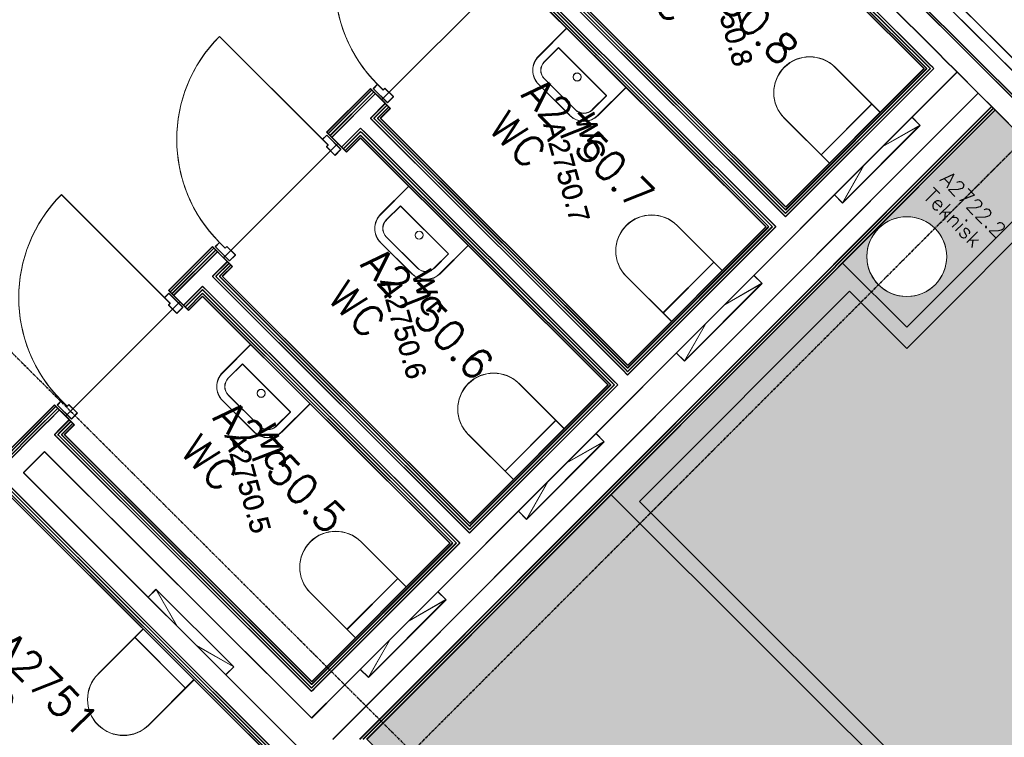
# Model space of a CAD drawing. Header units: millimetres. Extents: x 1589461 to 1701858, y 2333614 to 2610588.
# Tile 45 of 50: x 1669382 to 1674313, y 2589984 to 2593580. Entities that reach past the tile are written whole.
import ezdxf
from ezdxf.enums import TextEntityAlignment as Align

# ---------------------------------------------------------------- set-up
doc = ezdxf.new("R2010")
doc.units = ezdxf.units.MM
doc.linetypes.add('zv001-h02-a-200-1-0001$0$Grid Line', pattern=[22.225, 12.7, -3.175, 3.175, -3.175])
for name, color, linetype in [('_grå hatch fotavtrykk', 7, 'Continuous'), ('isy-zv001-h02$0$A861 soner eks', 255, 'Continuous'), ('isy-zv001-h02$0$A862-B-T', 255, 'Continuous'), ('isy-zv001-h02$0$A862-N-RLin', 255, 'Continuous'), ('isy-zv001-h02$0$A862-N-T', 255, 'Continuous'), ('isy-zv001-h02$0$A862-NA', 255, 'Continuous'), ('isy-zv001-h02$0$A862-NR', 255, 'Continuous')]:
    doc.layers.add(name, color=color, linetype=linetype)
doc.layers.add('A200-14_Kiosk', color=7, linetype='Continuous', lineweight=5, true_color=0xc7d6ef)
for name, color, linetype, lineweight in [('A852-TYNN', 7, 'Continuous', 5), ('zv001-h02-a-200-1-0001$0$222_Søyler', 7, 'Continuous', 0), ('zv001-h02-a-200-1-0001$0$23_Yttervegg', 7, 'Continuous', 0), ('zv001-h02-a-200-1-0001$0$24_Dør', 7, 'Continuous', 0), ('zv001-h02-a-200-1-0001$0$24_Innervegg', 7, 'Continuous', 0), ('zv001-h02-a-200-1-0001$0$271_Fast inventar', 7, 'Continuous', 0), ('zv001-h02-a-200-1-0001$0$822_Akselinjer', 7, 'Continuous', 0), ('zv001-h02-a-200-1-0001$0$83_Tekst', 7, 'Continuous', 0)]:
    doc.layers.add(name, color=color, linetype=linetype, lineweight=lineweight)
doc.styles.add('isy-zv001-h02$0$ROMANS', font='romans.shx')
doc.styles.add('isy-zv001-h02$0$Standard', font='txt')
doc.styles.add('zv001-h02-a-200-1-0001$0$Arial_9', font='arial.ttf', dxfattribs={"height": 150})

# ---------------------------------------------------------------- blocks, each defined once
blk = doc.blocks.new('isy-zv001-h02$0$Arkiv_0.975_234', base_point=(302896.2, 40813.4))
at = {"linetype": 'Continuous', "style": 'isy-zv001-h02$0$Standard', "flags": 1}
for tag in ['floor_f', 'ROOM_WALLS_SURF', 'ROOM_DOORS_SURF', 'ROOM_WINDS_SURF', 'ROOM_BASELEV', 'ROOM_HEIGHT', 'ROOM_NET_AREA', 'ROOM_REDUCED_AREA', 'ROOM_CALC_AREA', 'ROOM_VOLUME']:
    blk.add_attdef(tag, text='', height=2000, dxfattribs=at).set_placement((302896.2, 39780.3), align=Align.BOTTOM_LEFT)
at = {"layer": 'isy-zv001-h02$0$A862-B-T', "linetype": 'Continuous', "style": 'isy-zv001-h02$0$Standard'}
blk.add_attdef('Bruttoareal', text='', height=2000, dxfattribs=at).set_placement((302896.2, 39780.3), align=Align.BOTTOM_LEFT)
at = {"layer": 'isy-zv001-h02$0$A862-N-T', "color": 2, "style": 'isy-zv001-h02$0$Standard'}
blk.add_attdef('Nettoareal', text='', height=125, dxfattribs=at).set_placement((302614.3, 40514.5), align=Align.BOTTOM_LEFT)
at = {"layer": 'isy-zv001-h02$0$A862-NA', "color": 1, "style": 'isy-zv001-h02$0$Standard'}
blk.add_attdef('ROOM_NAME', text='', height=125, dxfattribs=at).set_placement((302614.3, 40702), align=Align.BOTTOM_LEFT)
at = {"layer": 'isy-zv001-h02$0$A862-NR', "style": 'isy-zv001-h02$0$Standard'}
blk.add_attdef('ROOM_NUMBER', text='', height=125, dxfattribs=at).set_placement((302614.3, 40889.5), align=Align.BOTTOM_LEFT)

msp = doc.modelspace()

# ---------------------------------------------------------------- hatches: boundary and pattern name
at = {"layer": 'A200-14_Kiosk', "transparency": 33554687}
h = msp.add_hatch(color=256, dxfattribs=at)
h.dxf.hatch_style = 1
edge = h.paths.add_edge_path()
edge.add_line((1685171.4, 2582069.4), (1684595.3, 2581910.3))
edge.add_arc((1684434.8, 2581787.4), 202.2, 37.4498, 173.4132)
edge.add_line((1684234, 2581810.6), (1679535.3, 2580502.3))
edge.add_line((1679535.3, 2580502.3), (1678286.1, 2581748.7))
edge.add_line((1678286.1, 2581748.7), (1680678.9, 2584146.8))
edge.add_line((1680678.9, 2584146.8), (1680584.8, 2584240.8))
edge.add_line((1680584.8, 2584240.8), (1678097.1, 2581749.4))
edge.add_line((1678097.1, 2581749.4), (1679413.9, 2580434.6))
edge.add_line((1679413.9, 2580434.6), (1676484, 2579630))
edge.add_line((1676484, 2579630), (1676325.4, 2580193.4))
edge.add_line((1676325.4, 2580193.4), (1676265.3, 2580292.5))
edge.add_line((1676265.3, 2580292.5), (1669044.1, 2587503.7))
edge.add_line((1669044.1, 2587503.7), (1671315.2, 2589780))
edge.add_line((1671315.2, 2589780), (1671123, 2589971.9))
edge.add_line((1671123, 2589971.9), (1674270, 2593123.6))
edge.add_line((1674270, 2593123.6), (1685171.4, 2582069.4))
edge = h.paths.add_edge_path(flags=16)
edge.add_arc((1679128.5, 2587089.2), 200, 0, 360)
edge = h.paths.add_edge_path(flags=16)
edge.add_arc((1673825, 2592392.6), 200, 0, 360)

# ---------------------------------------------------------------- linework, layer by layer
at = {"layer": '_grå hatch fotavtrykk'}
msp.add_lwpolyline([(1691296.4, 2590297.9), (1665082.3, 2601712.9), (1663038.2, 2599665.6), (1664646, 2598058.4), (1666413.6, 2596293.5), (1668924.8, 2598808.4), (1669012.7, 2598720.6), (1685599.5, 2582158.8), (1686903.1, 2577436.5), (1687443.6, 2575478.6)], dxfattribs=at)
at = {"layer": 'A852-TYNN'}
msp.add_circle((1673825, 2592392.6), 200, dxfattribs=at)
at = {"layer": 'isy-zv001-h02$0$A862-N-RLin'}
for points in [[(1673910.8, 2593334.6), (1672672.4, 2594571.2), (1672601.7, 2594500.4), (1672594.6, 2594507.5), (1672594.6, 2594507.5), (1672557.9, 2594544.1), (1671986.1, 2593971.4), (1672021.9, 2593935.6), (1672021.9, 2593935.6), (1672029.9, 2593927.7), (1671980.4, 2593878.2), (1673218.8, 2592641.6)], [(1673119.4, 2592542), (1671881, 2593778.6), (1671810.6, 2593708.2), (1671803.6, 2593715.2), (1671803.6, 2593715.2), (1671766.8, 2593751.9), (1671195, 2593179.2), (1671230.9, 2593143.4), (1671230.9, 2593143.4), (1671238.8, 2593135.5), (1671189, 2593085.6), (1672427.5, 2591849)], [(1673503.4, 2592360.6), (1674267.6, 2593125.9), (1674589.7, 2592804.4), (1673825.5, 2592039.1)], [(1671636.1, 2591056.4), (1672328.1, 2591749.4), (1671089.6, 2592986.1), (1671019.3, 2592915.6), (1671012.2, 2592922.7), (1671012.2, 2592922.7), (1670975.5, 2592959.3), (1670403.6, 2592386.6), (1670439.5, 2592350.8), (1670439.5, 2592350.8), (1670447.4, 2592342.9), (1670397.7, 2592293.1)], [(1674040.1, 2589612.8), (1673654.5, 2589226.6), (1675542.8, 2587341.2), (1676430.9, 2588230.6), (1677145.2, 2588944.6), (1677144.5, 2588945.3), (1677711.5, 2589513.1), (1674555.6, 2592664.2), (1673878, 2591985.6), (1673825.1, 2591932.5), (1673538.3, 2592218.8), (1672485.8, 2591164.8)], [(1671536.7, 2590956.9), (1670298.2, 2592193.5), (1670227.9, 2592123.1), (1670220.8, 2592130.1), (1670220.8, 2592130.1), (1670184.1, 2592166.8), (1669612.3, 2591594.1), (1669648.1, 2591558.3), (1669648.1, 2591558.3), (1669656.1, 2591550.4), (1669606.3, 2591500.5), (1670844.8, 2590263.9)], [(1669044.1, 2587503.7), (1671318.3, 2589776), (1671120.6, 2589974.3), (1672343.5, 2591200.7), (1673933.5, 2589612.2), (1673548, 2589226.1), (1675543.2, 2587233.8), (1676484.3, 2588176.3), (1677197.6, 2588892.3), (1677817.6, 2589513.2), (1677775.8, 2589455.1), (1685171.4, 2582069.4), (1679526.5, 2580511.1), (1679133.1, 2580902.9), (1679039.1, 2580808.8), (1679424.9, 2580423.6), (1676487.4, 2579617.9), (1676325.4, 2580193.4), (1676276.2, 2580279.9)], [(1668471.8, 2590328.9), (1668464.7, 2590336), (1668464.7, 2590336), (1668418.5, 2590382), (1667703.2, 2589670), (1667750.7, 2589622.6), (1667750.7, 2589622.6), (1667758.6, 2589614.7), (1667546.6, 2589402.4), (1669136.1, 2587815.3), (1670923.3, 2589605.2), (1669333.8, 2591192.2)]]:
    msp.add_lwpolyline(points, close=True, dxfattribs=at)
msp.add_lwpolyline([(1668559.3, 2590651.8), (1669556.1, 2591650.1), (1669564.1, 2591642.2), (1669564.1, 2591642.2), (1669612.3, 2591594.1), (1670184.1, 2592166.8), (1670135.1, 2592215.8), (1670135.1, 2592215.8), (1670128, 2592222.8), (1670347.5, 2592442.7), (1670355.4, 2592434.8), (1670355.4, 2592434.8), (1670403.6, 2592386.6), (1670975.5, 2592959.3), (1670926.4, 2593008.3), (1670926.4, 2593008.3), (1670919.4, 2593015.4), (1671138.9, 2593235.2), (1671146.8, 2593227.3), (1671146.8, 2593227.3), (1671195, 2593179.2), (1671766.8, 2593751.9)], dxfattribs=at)
at = {"layer": 'zv001-h02-a-200-1-0001$0$222_Søyler'}
for start, end in [(315.0423, 135.0423), (135.0423, 315.0423)]:
    msp.add_arc((1673825, 2592392.6), 200, start, end, dxfattribs=at)
at = {"layer": 'zv001-h02-a-200-1-0001$0$23_Yttervegg'}
for p, q in [((1669101.9, 2598633.4), (1685570, 2582189.5)), ((1669102.2, 2598632.1), (1685569.6, 2582189.1)), ((1672782.3, 2594893.4), (1674475.6, 2593202.5)), ((1672782.6, 2594892.1), (1674475.2, 2593202)), ((1672715.2, 2594826.2), (1674408.5, 2593135.3)), ((1672715.5, 2594824.8), (1674408.9, 2593134)), ((1674415.6, 2593142.4), (1672722.2, 2594833.2)), ((1674415.9, 2593141.1), (1672722.6, 2594831.9)), ((1674267.6, 2593127.6), (1674334.3, 2593061)), ((1674268, 2593126.3), (1674334.7, 2593059.7))]:
    msp.add_line(p, q, dxfattribs=at)
at = {"layer": 'zv001-h02-a-200-1-0001$0$24_Dør'}
for p, q in [((1670898.7, 2592980.5), (1670382.1, 2593496.3)), ((1670899, 2592979.2), (1670382.4, 2593495)), ((1671174.2, 2593256.5), (1671153, 2593235.2)), ((1671153, 2593235.2), (1671223.8, 2593164.6)), ((1671174.6, 2593255.1), (1671153.4, 2593233.9)), ((1671153.4, 2593233.9), (1671224.2, 2593163.2)), ((1671174.2, 2593256.5), (1671202.5, 2593228.2)), ((1671174.6, 2593255.1), (1671202.9, 2593226.9)), ((1671211, 2593236.7), (1671202.5, 2593228.2)), ((1671211.4, 2593235.4), (1671202.9, 2593226.9)), ((1671211, 2593236.7), (1671253.5, 2593194.3)), ((1671211.4, 2593235.4), (1671253.8, 2593193)), ((1671223.8, 2593164.6), (1671253.5, 2593194.3)), ((1671224.2, 2593163.2), (1671253.8, 2593193)), ((1670898.7, 2592980.5), (1670919.9, 2593001.7)), ((1670898.7, 2592980.5), (1670927, 2592952.2)), ((1670899, 2592979.2), (1670920.2, 2593000.4)), ((1670899, 2592979.2), (1670927.3, 2592950.9)), ((1670919.9, 2593001.7), (1670990.6, 2592931.1)), ((1670920.2, 2593000.4), (1670991, 2592929.7)), ((1670918.5, 2592943.7), (1670927, 2592952.2)), ((1670918.5, 2592943.7), (1670960.9, 2592901.3)), ((1670918.8, 2592942.4), (1670927.3, 2592950.9)), ((1670918.8, 2592942.4), (1670961.3, 2592900)), ((1670990.6, 2592931.1), (1670960.9, 2592901.3)), ((1670991, 2592929.7), (1670961.3, 2592900)), ((1670107.3, 2592187.9), (1669590.7, 2592703.7)), ((1670107.6, 2592186.6), (1669591.1, 2592702.4)), ((1670382.9, 2592463.9), (1670361.7, 2592442.7)), ((1670361.7, 2592442.7), (1670432.4, 2592372)), ((1670383.2, 2592462.6), (1670362, 2592441.4)), ((1670362, 2592441.4), (1670432.8, 2592370.7)), ((1670382.9, 2592463.9), (1670411.2, 2592435.7)), ((1670383.2, 2592462.6), (1670411.5, 2592434.3)), ((1670419.6, 2592444.1), (1670411.2, 2592435.7)), ((1670420, 2592442.8), (1670411.5, 2592434.3)), ((1670419.6, 2592444.1), (1670462.1, 2592401.7)), ((1670420, 2592442.8), (1670462.5, 2592400.4)), ((1670432.4, 2592372), (1670462.1, 2592401.7)), ((1670432.8, 2592370.7), (1670462.5, 2592400.4)), ((1670107.3, 2592187.9), (1670128.5, 2592209.2)), ((1670107.3, 2592187.9), (1670135.6, 2592159.7)), ((1670107.6, 2592186.6), (1670128.8, 2592207.8)), ((1670107.6, 2592186.6), (1670135.9, 2592158.3)), ((1670128.5, 2592209.2), (1670199.2, 2592138.5)), ((1670128.8, 2592207.8), (1670199.6, 2592137.2)), ((1670127.1, 2592151.2), (1670135.6, 2592159.7)), ((1670127.1, 2592151.2), (1670169.6, 2592108.8)), ((1670127.5, 2592149.9), (1670135.9, 2592158.3)), ((1670127.5, 2592149.9), (1670169.9, 2592107.5)), ((1670199.2, 2592138.5), (1670169.6, 2592108.8)), ((1670199.6, 2592137.2), (1670169.9, 2592107.5)), ((1669591.5, 2591671.4), (1669570.3, 2591650.1)), ((1669570.3, 2591650.1), (1669641, 2591579.5)), ((1669591.8, 2591670), (1669570.6, 2591648.8)), ((1669570.6, 2591648.8), (1669641.4, 2591578.2)), ((1669591.5, 2591671.4), (1669619.8, 2591643.1)), ((1669591.8, 2591670), (1669620.1, 2591641.8)), ((1669628.3, 2591651.6), (1669619.8, 2591643.1)), ((1669628.6, 2591650.3), (1669620.1, 2591641.8)), ((1669628.3, 2591651.6), (1669670.7, 2591609.2)), ((1669628.6, 2591650.3), (1669671.1, 2591607.9)), ((1669641, 2591579.5), (1669670.7, 2591609.2)), ((1669641.4, 2591578.2), (1669671.1, 2591607.9))]:
    msp.add_line(p, q, dxfattribs=at)
for centre in [(1671690, 2593773), (1671690.4, 2593771.7), (1670898.7, 2592980.5), (1670899, 2592979.2), (1670107.3, 2592187.9), (1670107.6, 2592186.6)]:
    msp.add_arc(centre, 730, 135.0424, 225.0424, dxfattribs=at)
at = {"layer": 'zv001-h02-a-200-1-0001$0$24_Innervegg'}
for p, q in [((1673991.6, 2593403.2), (1672739.1, 2594653.8)), ((1673992, 2593401.9), (1672739.5, 2594652.5)), ((1673942.2, 2593353.7), (1672689.7, 2594604.3)), ((1673942.5, 2593352.3), (1672690, 2594603)), ((1673925.4, 2593335.1), (1672672, 2594586.6)), ((1672672, 2594586.6), (1673924.5, 2593336)), ((1672672, 2594572.5), (1673911.3, 2593335.1)), ((1673925.8, 2593333.8), (1672672.4, 2594585.3)), ((1672672.4, 2594585.3), (1673924.9, 2593334.6)), ((1672672.4, 2594571.2), (1673911.6, 2593333.7)), ((1673933.7, 2593345.2), (1672681.2, 2594595.8)), ((1673934.1, 2593343.8), (1672681.5, 2594594.5)), ((1671947.7, 2593861.3), (1673200.3, 2592610.6)), ((1671956.2, 2593869.8), (1673208.7, 2592619.1)), ((1671956.6, 2593868.5), (1673209.1, 2592617.8)), ((1673217.9, 2592628.3), (1671965.4, 2593879)), ((1671965.4, 2593879), (1673211.7, 2592634.5)), ((1673218.3, 2592627), (1671965.8, 2593877.7)), ((1671965.8, 2593877.7), (1673212.1, 2592633.2)), ((1673218.8, 2592641.6), (1671979.6, 2593879)), ((1673219.2, 2592640.2), (1671979.9, 2593877.7)), ((1671898.3, 2593811.8), (1673150.8, 2592561.1)), ((1671948.1, 2593860), (1673200.6, 2592609.3)), ((1671880.6, 2593794.1), (1673133.1, 2592543.4)), ((1673134, 2592542.5), (1671880.6, 2593794.1)), ((1671880.6, 2593779.9), (1673119.9, 2592542.5)), ((1671881, 2593792.7), (1673133.5, 2592542.1)), ((1673134.4, 2592541.2), (1671881, 2593792.7)), ((1671881, 2593778.6), (1673120.3, 2592541.2)), ((1671889.8, 2593803.3), (1673142.3, 2592552.6)), ((1671890.2, 2593801.9), (1673142.7, 2592551.3)), ((1671898.6, 2593810.4), (1673151.2, 2592559.8)), ((1674009.3, 2593385.5), (1673991.6, 2593403.2)), ((1674009.7, 2593384.2), (1673992, 2593401.9)), ((1674076.5, 2593318.4), (1674009.3, 2593385.5)), ((1674076.9, 2593317.1), (1674009.7, 2593384.2)), ((1670928.8, 2590165.8), (1674076.5, 2593318.4)), ((1673924.5, 2593336), (1673217.9, 2592628.3)), ((1673942.9, 2593336), (1673217.9, 2592609.9)), ((1673959.9, 2593336), (1673218, 2592593)), ((1673960.2, 2593334.7), (1673218.3, 2592591.6)), ((1673943.3, 2593334.7), (1673218.3, 2592608.6)), ((1673924.9, 2593334.6), (1673218.3, 2592627)), ((1673911.3, 2593335.1), (1673218.8, 2592641.6)), ((1673218.8, 2592627.4), (1673918.3, 2593328)), ((1673911.6, 2593333.7), (1673219.2, 2592640.2)), ((1673219.2, 2592626.1), (1673918.7, 2593326.7)), ((1673918.3, 2593328), (1673925.4, 2593335.1)), ((1673918.7, 2593326.7), (1673925.8, 2593333.8)), ((1673933.7, 2593345.2), (1673942.9, 2593336)), ((1673934.1, 2593343.8), (1673943.3, 2593334.7)), ((1673942.2, 2593353.7), (1673951.4, 2593344.5)), ((1673942.5, 2593352.3), (1673951.7, 2593343.1)), ((1673951.4, 2593344.5), (1673959.9, 2593336)), ((1673951.7, 2593343.1), (1673960.2, 2593334.7)), ((1674076.5, 2593318.4), (1674182.7, 2593212.4)), ((1670929.2, 2590164.5), (1674076.9, 2593317.1)), ((1674076.9, 2593317.1), (1674182.2, 2593211.9)), ((1671138.9, 2593235.2), (1670919.8, 2593015.9)), ((1671139.2, 2593233.9), (1670920.2, 2593014.5)), ((1671146, 2593228.2), (1670926.9, 2593008.8)), ((1670926.9, 2593008.8), (1671146, 2593228.2)), ((1671146.3, 2593226.8), (1670927.3, 2593007.5)), ((1670927.3, 2593007.5), (1671146.3, 2593226.8)), ((1671146, 2593228.2), (1671138.9, 2593235.2)), ((1671146.3, 2593226.8), (1671139.2, 2593233.9)), ((1671230.9, 2593143.4), (1671146, 2593228.2)), ((1671231.2, 2593142), (1671146.3, 2593226.8)), ((1671155.2, 2593219), (1670936.1, 2592999.6)), ((1671155.5, 2593217.6), (1670936.5, 2592998.3)), ((1671163.7, 2593210.5), (1670944.6, 2592991.1)), ((1671164, 2593209.2), (1670945, 2592989.8)), ((1674182.7, 2593212.4), (1670950.1, 2589975)), ((1674183, 2593211.1), (1670950.4, 2589973.7)), ((1674267.6, 2593127.6), (1674182.7, 2593212.4)), ((1674268, 2593126.3), (1674183, 2593211.1)), ((1674249.9, 2593145.3), (1671084.4, 2589975.1)), ((1674250.3, 2593144), (1671084.8, 2589973.8)), ((1674258.4, 2593136.8), (1671101.4, 2589975.1)), ((1674258.8, 2593135.5), (1671101.7, 2589973.8)), ((1671119.8, 2589975.1), (1674267.6, 2593127.6)), ((1671120.1, 2589973.8), (1674268, 2593126.3)), ((1671213.2, 2593161), (1671138.7, 2593086.4)), ((1671213.5, 2593159.7), (1671139, 2593085.1)), ((1671221.7, 2593152.5), (1671155.7, 2593086.4)), ((1671222, 2593151.2), (1671156, 2593085.1)), ((1671174, 2593086.4), (1671230.9, 2593143.4)), ((1671174.4, 2593085.1), (1671231.2, 2593142)), ((1671230.9, 2593143.4), (1671181.1, 2593093.5)), ((1671231.2, 2593142), (1671181.5, 2593092.2)), ((1671188.2, 2593086.5), (1671238, 2593136.3)), ((1671188.5, 2593085.1), (1671238.3, 2593135)), ((1671238, 2593136.3), (1671230.9, 2593143.4)), ((1671238.3, 2593135), (1671231.2, 2593142)), ((1671138.7, 2593086.4), (1671147.2, 2593077.9)), ((1671139, 2593085.1), (1671147.5, 2593076.6)), ((1671147.2, 2593077.9), (1671156.4, 2593068.8)), ((1671147.5, 2593076.6), (1671156.7, 2593067.4)), ((1671155.7, 2593086.4), (1671164.9, 2593077.2)), ((1671156, 2593085.1), (1671165.2, 2593075.9)), ((1672417.4, 2591826.5), (1671164.9, 2593077.2)), ((1672417.8, 2591825.2), (1671165.2, 2593075.9)), ((1671181.1, 2593093.5), (1671174, 2593086.4)), ((1672426.6, 2591835.7), (1671174, 2593086.4)), ((1671174, 2593086.4), (1672427.5, 2591834.9)), ((1671181.5, 2593092.2), (1671174.4, 2593085.1)), ((1672427, 2591834.4), (1671174.4, 2593085.1)), ((1671174.4, 2593085.1), (1672427.8, 2591833.5)), ((1672427.5, 2591849), (1671188.2, 2593086.5)), ((1672427.8, 2591847.7), (1671188.5, 2593085.1)), ((1671089.2, 2593036.9), (1670994.1, 2592941.7)), ((1671089.6, 2593035.6), (1670994.5, 2592940.3)), ((1671089.2, 2593036.9), (1671097.7, 2593028.4)), ((1671089.6, 2593035.6), (1671098.1, 2593027.1)), ((1671097.7, 2593028.4), (1671106.9, 2593019.2)), ((1671098.1, 2593027.1), (1671107.3, 2593017.9)), ((1672408.9, 2591818.1), (1671156.4, 2593068.8)), ((1672409.3, 2591816.7), (1671156.7, 2593067.4)), ((1670919.8, 2593015.9), (1670926.9, 2593008.8)), ((1670920.2, 2593014.5), (1670927.3, 2593007.5)), ((1670926.9, 2593008.8), (1671011.8, 2592924)), ((1670927.3, 2593007.5), (1671012.2, 2592922.7)), ((1671089.2, 2593019.9), (1671002.6, 2592933.2)), ((1671089.6, 2593018.6), (1671003, 2592931.9)), ((1671011.8, 2592924), (1671089.3, 2593001.5)), ((1671082.2, 2592994.5), (1671011.8, 2592924)), ((1671012.2, 2592922.7), (1671089.6, 2593000.2)), ((1671082.5, 2592993.1), (1671012.2, 2592922.7)), ((1671018.9, 2592916.9), (1671089.3, 2592987.4)), ((1671019.3, 2592915.6), (1671089.6, 2592986.1)), ((1671089.3, 2593001.5), (1671082.2, 2592994.5)), ((1671089.6, 2593000.2), (1671082.5, 2592993.1)), ((1671089.2, 2593019.9), (1671098.4, 2593010.7)), ((1671089.3, 2593001.5), (1672341.8, 2591750.8)), ((1672342.7, 2591749.9), (1671089.3, 2593001.5)), ((1671089.3, 2592987.4), (1672328.6, 2591749.9)), ((1671089.6, 2593018.6), (1671098.8, 2593009.4)), ((1671089.6, 2593000.2), (1672342.2, 2591749.5)), ((1672343.1, 2591748.6), (1671089.6, 2593000.2)), ((1671089.6, 2592986.1), (1672328.9, 2591748.6)), ((1672351, 2591760), (1671098.4, 2593010.7)), ((1672351.4, 2591758.7), (1671098.8, 2593009.4)), ((1672359.5, 2591768.5), (1671106.9, 2593019.2)), ((1672359.8, 2591767.2), (1671107.3, 2593017.9)), ((1671011.8, 2592924), (1671018.9, 2592916.9)), ((1671012.2, 2592922.7), (1671019.3, 2592915.6)), ((1673211.7, 2592634.5), (1673218.8, 2592627.4)), ((1673212.1, 2592633.2), (1673219.2, 2592626.1)), ((1673200.3, 2592610.6), (1673209.5, 2592601.4)), ((1673200.6, 2592609.3), (1673209.8, 2592600.1)), ((1673208.7, 2592619.1), (1673217.9, 2592609.9)), ((1673209.1, 2592617.8), (1673218.3, 2592608.6)), ((1673209.5, 2592601.4), (1673218, 2592593)), ((1673209.8, 2592600.1), (1673218.3, 2592591.6)), ((1673133.1, 2592543.4), (1672426.6, 2591835.7)), ((1673168.5, 2592543.4), (1672426.6, 2591800.4)), ((1673151.5, 2592543.4), (1672426.6, 2591817.4)), ((1673133.5, 2592542.1), (1672427, 2591834.4)), ((1673168.9, 2592542.1), (1672427, 2591799.1)), ((1673151.9, 2592542.1), (1672427, 2591816)), ((1673119.9, 2592542.5), (1672427.5, 2591849)), ((1673120.3, 2592541.2), (1672427.8, 2591847.7)), ((1672434.5, 2591841.9), (1673127, 2592535.4)), ((1672434.9, 2591840.6), (1673127.3, 2592534.1)), ((1673127, 2592535.4), (1673134, 2592542.5)), ((1673127.3, 2592534.1), (1673134.4, 2592541.2)), ((1673142.3, 2592552.6), (1673151.5, 2592543.4)), ((1673142.7, 2592551.3), (1673151.9, 2592542.1)), ((1673150.8, 2592561.1), (1673160, 2592551.9)), ((1673151.2, 2592559.8), (1673160.4, 2592550.6)), ((1673160, 2592551.9), (1673168.5, 2592543.4)), ((1673160.4, 2592550.6), (1673168.9, 2592542.1)), ((1670347.5, 2592442.7), (1670128.5, 2592223.3)), ((1670347.9, 2592441.4), (1670128.8, 2592222)), ((1670354.6, 2592435.6), (1670135.5, 2592216.2)), ((1670135.5, 2592216.2), (1670354.6, 2592435.6)), ((1670354.9, 2592434.3), (1670135.9, 2592214.9)), ((1670135.9, 2592214.9), (1670354.9, 2592434.3)), ((1670354.6, 2592435.6), (1670347.5, 2592442.7)), ((1670354.9, 2592434.3), (1670347.9, 2592441.4)), ((1670439.5, 2592350.8), (1670354.6, 2592435.6)), ((1670439.9, 2592349.5), (1670354.9, 2592434.3)), ((1670363.8, 2592426.4), (1670144.7, 2592207.1)), ((1670364.1, 2592425.1), (1670145.1, 2592205.7)), ((1670372.3, 2592417.9), (1670153.2, 2592198.6)), ((1670372.6, 2592416.6), (1670153.6, 2592197.3)), ((1670421.8, 2592368.5), (1670347.3, 2592293.9)), ((1670422.2, 2592367.2), (1670347.7, 2592292.5)), ((1670430.3, 2592360), (1670364.3, 2592293.9)), ((1670430.7, 2592358.7), (1670364.6, 2592292.6)), ((1670382.7, 2592293.9), (1670439.5, 2592350.8)), ((1670383, 2592292.6), (1670439.9, 2592349.5)), ((1670439.5, 2592350.8), (1670389.7, 2592301)), ((1670439.9, 2592349.5), (1670390.1, 2592299.7)), ((1670396.8, 2592293.9), (1670446.6, 2592343.8)), ((1670397.2, 2592292.6), (1670446.9, 2592342.4)), ((1670446.6, 2592343.8), (1670439.5, 2592350.8)), ((1670446.9, 2592342.4), (1670439.9, 2592349.5)), ((1670347.3, 2592293.9), (1670355.8, 2592285.4)), ((1670347.7, 2592292.5), (1670356.2, 2592284.1)), ((1670355.8, 2592285.4), (1670365, 2592276.2)), ((1670356.2, 2592284.1), (1670365.4, 2592274.9)), ((1670364.3, 2592293.9), (1670373.5, 2592284.7)), ((1670364.6, 2592292.6), (1670373.8, 2592283.4)), ((1671626.1, 2591034), (1670373.5, 2592284.7)), ((1671626.4, 2591032.7), (1670373.8, 2592283.4)), ((1670389.7, 2592301), (1670382.7, 2592293.9)), ((1670382.7, 2592293.9), (1671636.1, 2591042.3)), ((1671635.2, 2591043.2), (1670382.7, 2592293.9)), ((1670390.1, 2592299.7), (1670383, 2592292.6)), ((1670383, 2592292.6), (1671636.5, 2591041)), ((1671635.6, 2591041.9), (1670383, 2592292.6)), ((1671636.1, 2591056.4), (1670396.8, 2592293.9)), ((1671636.5, 2591055.1), (1670397.2, 2592292.6)), ((1670297.9, 2592244.3), (1670202.8, 2592149.1)), ((1670298.2, 2592243), (1670203.1, 2592147.8)), ((1670297.9, 2592244.3), (1670306.3, 2592235.9)), ((1670298.2, 2592243), (1670306.7, 2592234.5)), ((1670306.3, 2592235.9), (1670315.5, 2592226.7)), ((1670306.7, 2592234.5), (1670315.9, 2592225.4)), ((1671617.6, 2591025.5), (1670365, 2592276.2)), ((1671617.9, 2591024.2), (1670365.4, 2592274.9)), ((1670128.5, 2592223.3), (1670135.5, 2592216.2)), ((1670128.8, 2592222), (1670135.9, 2592214.9)), ((1670135.5, 2592216.2), (1670220.5, 2592131.5)), ((1670135.9, 2592214.9), (1670220.8, 2592130.1)), ((1670297.9, 2592227.4), (1670211.3, 2592140.6)), ((1670298.2, 2592226), (1670211.6, 2592139.3)), ((1670220.5, 2592131.5), (1670297.9, 2592209)), ((1670290.8, 2592201.9), (1670220.5, 2592131.5)), ((1670220.8, 2592130.1), (1670298.2, 2592207.7)), ((1670291.1, 2592200.5), (1670220.8, 2592130.1)), ((1670227.5, 2592124.4), (1670297.9, 2592194.8)), ((1670227.9, 2592123.1), (1670298.2, 2592193.5)), ((1670297.8, 2592208.9), (1670290.8, 2592201.9)), ((1670298.2, 2592207.6), (1670291.1, 2592200.5)), ((1671551.3, 2590957.4), (1670297.8, 2592208.9)), ((1670297.9, 2592227.4), (1670307.1, 2592218.2)), ((1670297.9, 2592209), (1671550.5, 2590958.3)), ((1670297.9, 2592194.8), (1671537.2, 2590957.4)), ((1670298.2, 2592226), (1670307.4, 2592216.9)), ((1670298.2, 2592207.7), (1671550.8, 2590956.9)), ((1671551.7, 2590956), (1670298.2, 2592207.6)), ((1670298.2, 2592193.5), (1671537.6, 2590956)), ((1671559.6, 2590967.5), (1670307.1, 2592218.2)), ((1671560, 2590966.1), (1670307.4, 2592216.9)), ((1671568.1, 2590976), (1670315.5, 2592226.7)), ((1671568.5, 2590974.6), (1670315.9, 2592225.4)), ((1670220.5, 2592131.5), (1670227.5, 2592124.4)), ((1670220.8, 2592130.1), (1670227.9, 2592123.1)), ((1672427.5, 2591834.9), (1672434.5, 2591841.9)), ((1672427.8, 2591833.5), (1672434.9, 2591840.6)), ((1672408.9, 2591818.1), (1672418.1, 2591808.9)), ((1672409.3, 2591816.7), (1672418.5, 2591807.5)), ((1672417.4, 2591826.5), (1672426.6, 2591817.4)), ((1672417.8, 2591825.2), (1672427, 2591816)), ((1672418.1, 2591808.9), (1672426.6, 2591800.4)), ((1672418.5, 2591807.5), (1672427, 2591799.1)), ((1672341.8, 2591750.8), (1671635.2, 2591043.2)), ((1672377.2, 2591750.9), (1671635.3, 2591007.8)), ((1672360.2, 2591750.8), (1671635.3, 2591024.8)), ((1672342.2, 2591749.5), (1671635.6, 2591041.9)), ((1672377.5, 2591749.5), (1671635.6, 2591006.5)), ((1672360.5, 2591749.5), (1671635.6, 2591023.5)), ((1672328.6, 2591749.9), (1671636.1, 2591056.4)), ((1672328.9, 2591748.6), (1671636.5, 2591055.1)), ((1671643.2, 2591049.4), (1672335.6, 2591742.9)), ((1671643.6, 2591048), (1672336, 2591741.5)), ((1672335.6, 2591742.9), (1672342.7, 2591749.9)), ((1672336, 2591741.5), (1672343.1, 2591748.6)), ((1672351, 2591760), (1672360.2, 2591750.8)), ((1672351.4, 2591758.7), (1672360.5, 2591749.5)), ((1672359.5, 2591768.5), (1672368.7, 2591759.3)), ((1672359.8, 2591767.2), (1672369, 2591758)), ((1672368.7, 2591759.3), (1672377.2, 2591750.9)), ((1672369, 2591758), (1672377.5, 2591749.5)), ((1669556.1, 2591650.1), (1668559.3, 2590651.8)), ((1668559.3, 2590637.7), (1669563.2, 2591643.1)), ((1669556.5, 2591648.8), (1668559.7, 2590650.5)), ((1668559.7, 2590636.3), (1669563.6, 2591641.7)), ((1669563.2, 2591643.1), (1669506.3, 2591586.1)), ((1669563.6, 2591641.7), (1669506.7, 2591584.8)), ((1669563.2, 2591643.1), (1669556.1, 2591650.1)), ((1669563.6, 2591641.7), (1669556.5, 2591648.8)), ((1669648.1, 2591558.3), (1669563.2, 2591643.1)), ((1669648.5, 2591556.9), (1669563.6, 2591641.7)), ((1669572.4, 2591633.9), (1669515.5, 2591576.9)), ((1669572.8, 2591632.6), (1669515.9, 2591575.6)), ((1669580.9, 2591625.4), (1669524, 2591568.4)), ((1669581.3, 2591624.1), (1669524.4, 2591567.1)), ((1669506.3, 2591586.1), (1669230.8, 2591310.2)), ((1669506.7, 2591584.8), (1669231.2, 2591308.8)), ((1669497.9, 2591559.2), (1669257.7, 2591318.7)), ((1669498.2, 2591557.9), (1669258, 2591317.3)), ((1669506.4, 2591550.7), (1669266.2, 2591310.2)), ((1669506.7, 2591549.4), (1669266.5, 2591308.9)), ((1669506.3, 2591567.7), (1669497.9, 2591559.2)), ((1669506.7, 2591566.4), (1669498.2, 2591557.9)), ((1669515.5, 2591576.9), (1669506.3, 2591567.7)), ((1669514.8, 2591559.2), (1669506.4, 2591550.7)), ((1669515.9, 2591575.6), (1669506.7, 2591566.4)), ((1669515.2, 2591557.9), (1669506.7, 2591549.4)), ((1669524, 2591568.4), (1669514.8, 2591559.2)), ((1669524.4, 2591567.1), (1669515.2, 2591557.9)), ((1669630.4, 2591575.9), (1669573.6, 2591519)), ((1669630.8, 2591574.6), (1669573.9, 2591517.7)), ((1669638.9, 2591567.5), (1669582.1, 2591510.5)), ((1669639.3, 2591566.1), (1669582.4, 2591509.2)), ((1669591.3, 2591501.3), (1669648.1, 2591558.3)), ((1669591.6, 2591500), (1669648.5, 2591556.9)), ((1669648.1, 2591558.3), (1669598.4, 2591508.4)), ((1669648.5, 2591556.9), (1669598.7, 2591507.1)), ((1669605.4, 2591501.4), (1669655.2, 2591551.2)), ((1669605.8, 2591500), (1669655.6, 2591549.9)), ((1669655.2, 2591551.2), (1669648.1, 2591558.3)), ((1669655.6, 2591549.9), (1669648.5, 2591556.9)), ((1669564.4, 2591509.8), (1669555.9, 2591501.3)), ((1669555.9, 2591501.3), (1669573.6, 2591483.6)), ((1669564.7, 2591508.5), (1669556.3, 2591500)), ((1669556.3, 2591500), (1669573.9, 2591482.3)), ((1669573.6, 2591519), (1669564.4, 2591509.8)), ((1669573.9, 2591517.7), (1669564.7, 2591508.5)), ((1669582.1, 2591510.5), (1669572.9, 2591501.3)), ((1669572.9, 2591501.3), (1669582.1, 2591492.1)), ((1669582.4, 2591509.2), (1669573.2, 2591500)), ((1669573.2, 2591500), (1669582.4, 2591490.8)), ((1669598.4, 2591508.4), (1669591.3, 2591501.4)), ((1669591.3, 2591501.4), (1670837.7, 2590256.8)), ((1670843.9, 2590250.6), (1669591.3, 2591501.3)), ((1670844.2, 2590249.3), (1669591.6, 2591500)), ((1669598.7, 2591507.1), (1669591.7, 2591500)), ((1669591.7, 2591500), (1670838.1, 2590255.5)), ((1670844.8, 2590263.9), (1669605.4, 2591501.4)), ((1670845.1, 2590262.5), (1669605.8, 2591500)), ((1670843.9, 2590215.3), (1669573.6, 2591483.6)), ((1670844.3, 2590213.9), (1669573.9, 2591482.3)), ((1670843.9, 2590232.2), (1669582.1, 2591492.1)), ((1670844.3, 2590230.9), (1669582.4, 2591490.8)), ((1669400.5, 2591310.3), (1669506.5, 2591416.4)), ((1669400.9, 2591309), (1669506.8, 2591415.1)), ((1669506.5, 2591416.4), (1670844, 2590080.9)), ((1669506.8, 2591415.1), (1670844.4, 2590079.6)), ((1671022.7, 2589690.5), (1669400.5, 2591310.3)), ((1671023.1, 2589689.1), (1669400.9, 2591309)), ((1670955.6, 2589623.2), (1669333.4, 2591243.1)), ((1670947.1, 2589614.7), (1669333.4, 2591226.1)), ((1670931, 2589612.7), (1669333.4, 2591207.7)), ((1669333.4, 2591207.7), (1670938, 2589605.5)), ((1670956, 2589621.9), (1669333.7, 2591241.7)), ((1670947.5, 2589613.4), (1669333.8, 2591224.8)), ((1670931.3, 2589611.4), (1669333.8, 2591206.4)), ((1669333.8, 2591206.4), (1670938.3, 2589604.2)), ((1669333.4, 2591193.6), (1670923.9, 2589605.6)), ((1669333.8, 2591192.2), (1670924.3, 2589604.3)), ((1671636.1, 2591042.3), (1671643.2, 2591049.4)), ((1671617.6, 2591025.5), (1671626.8, 2591016.3)), ((1671617.9, 2591024.2), (1671627.1, 2591015)), ((1671626.1, 2591034), (1671635.3, 2591024.8)), ((1671626.4, 2591032.7), (1671635.6, 2591023.5)), ((1671626.8, 2591016.3), (1671635.3, 2591007.8)), ((1671627.1, 2591015), (1671635.6, 2591006.5)), ((1671636.5, 2591041), (1671643.6, 2591048)), ((1671550.5, 2590958.3), (1670843.9, 2590250.6)), ((1671550.8, 2590956.9), (1670844.2, 2590249.3)), ((1671537.2, 2590957.4), (1670844.8, 2590263.9)), ((1671537.6, 2590956), (1670845.1, 2590262.5)), ((1671568.8, 2590958.3), (1670853.1, 2590241.4)), ((1671569.2, 2590957), (1670853.4, 2590240.1)), ((1671585.8, 2590958.3), (1670861.6, 2590232.9)), ((1671586.2, 2590957), (1670861.9, 2590231.6)), ((1671544.3, 2590950.3), (1671551.3, 2590957.4)), ((1671544.6, 2590949), (1671551.7, 2590956)), ((1671559.6, 2590967.5), (1671568.8, 2590958.3)), ((1671560, 2590966.1), (1671569.2, 2590957)), ((1671568.1, 2590976), (1671577.3, 2590966.8)), ((1671568.5, 2590974.6), (1671577.7, 2590965.4)), ((1671577.3, 2590966.8), (1671585.8, 2590958.3)), ((1671577.7, 2590965.4), (1671586.2, 2590957)), ((1670844.8, 2590249.7), (1671544.3, 2590950.3)), ((1670845.1, 2590248.4), (1671544.6, 2590949)), ((1670837.7, 2590256.8), (1670844.8, 2590249.7)), ((1670838.1, 2590255.5), (1670845.1, 2590248.4)), ((1670853.1, 2590241.4), (1670843.9, 2590232.2)), ((1670852.4, 2590223.7), (1670843.9, 2590215.3)), ((1670853.4, 2590240.1), (1670844.3, 2590230.9)), ((1670852.8, 2590222.4), (1670844.3, 2590213.9)), ((1670861.6, 2590232.9), (1670852.4, 2590223.7)), ((1670861.9, 2590231.6), (1670852.8, 2590222.4)), ((1670911.1, 2590148.1), (1670928.8, 2590165.8)), ((1670911.5, 2590146.8), (1670929.2, 2590164.5)), ((1670844, 2590080.9), (1670911.1, 2590148.1)), ((1670844.4, 2590079.6), (1670911.5, 2590146.8))]:
    msp.add_line(p, q, dxfattribs=at)
at = {"layer": 'zv001-h02-a-200-1-0001$0$271_Fast inventar'}
for p, q in [((1671981.1, 2593397.4), (1672121.7, 2593538.3)), ((1671981.4, 2593396.1), (1672122.5, 2593537.4)), ((1672009.4, 2593369.2), (1672080, 2593439.9)), ((1672009.7, 2593367.9), (1672080.4, 2593438.6)), ((1672080, 2593439.9), (1672320.6, 2593199.7)), ((1672080.4, 2593438.6), (1672321, 2593198.4)), ((1673692.2, 2593115.7), (1673465.7, 2593341.8)), ((1673692.2, 2593115.7), (1673465.7, 2593341.8)), ((1673691.7, 2593115.2), (1673466.1, 2593340.4)), ((1673691.7, 2593115.2), (1673466.1, 2593340.4)), ((1672165.1, 2593128.9), (1672009.4, 2593284.3)), ((1672165.5, 2593127.6), (1672009.8, 2593283)), ((1672136.9, 2593100.6), (1671981.2, 2593256)), ((1672137.2, 2593099.3), (1671981.5, 2593254.7)), ((1672418.9, 2593241.5), (1672278.3, 2593100.7)), ((1672419.7, 2593240.7), (1672278.6, 2593099.4)), ((1672320.6, 2593199.7), (1672250, 2593129)), ((1672321, 2593198.4), (1672250.3, 2593127.6)), ((1673395.4, 2592903.3), (1673649.7, 2593158.1)), ((1673395.7, 2592902), (1673650.1, 2593156.7)), ((1673211.4, 2593087), (1673437.8, 2592860.9)), ((1673211.4, 2593087), (1673437.8, 2592860.9)), ((1673211.7, 2593085.7), (1673437.3, 2592860.4)), ((1673211.7, 2593085.7), (1673437.3, 2592860.4)), ((1673850.8, 2593090.6), (1673891.3, 2593050.2)), ((1673851.3, 2593091.1), (1673890.9, 2593051.5)), ((1673890.9, 2593051.5), (1673502.3, 2592662.3)), ((1673891.3, 2593050.2), (1673502.7, 2592660.9)), ((1673702.4, 2592942), (1673891.3, 2593050.2)), ((1673706, 2592945.6), (1673890.9, 2593051.5)), ((1673502.3, 2592662.3), (1673607.9, 2592847.4)), ((1673502.7, 2592660.9), (1673610.5, 2592850)), ((1671189.7, 2592604.9), (1671330.3, 2592745.7)), ((1671190, 2592603.6), (1671331.1, 2592744.9)), ((1673502.7, 2592660.9), (1673462.2, 2592701.4)), ((1673502.3, 2592662.3), (1673462.7, 2592701.9)), ((1671218, 2592576.6), (1671288.6, 2592647.4)), ((1671218.3, 2592575.3), (1671289, 2592646.1)), ((1671288.6, 2592647.4), (1671529.2, 2592407.2)), ((1671289, 2592646.1), (1671529.6, 2592405.8)), ((1672900.9, 2592323.1), (1672674.4, 2592549.2)), ((1672900.9, 2592323.1), (1672674.4, 2592549.2)), ((1672900.4, 2592322.6), (1672674.8, 2592547.9)), ((1672900.4, 2592322.6), (1672674.8, 2592547.9)), ((1671373.7, 2592336.3), (1671218.1, 2592491.8)), ((1671374.1, 2592335), (1671218.4, 2592490.5)), ((1671345.5, 2592308), (1671189.8, 2592463.5)), ((1671345.8, 2592306.7), (1671190.2, 2592462.2)), ((1671627.5, 2592449), (1671486.9, 2592308.1)), ((1671628.4, 2592448.1), (1671487.3, 2592306.8)), ((1671529.2, 2592407.2), (1671458.6, 2592336.4)), ((1671529.6, 2592405.8), (1671459, 2592335.1)), ((1672604, 2592110.8), (1672858.4, 2592365.5)), ((1672604.4, 2592109.4), (1672858.8, 2592364.2)), ((1672420.1, 2592294.5), (1672646.5, 2592068.4)), ((1672420.1, 2592294.5), (1672646.5, 2592068.4)), ((1672420.4, 2592293.1), (1672646, 2592067.9)), ((1672420.4, 2592293.1), (1672646, 2592067.9)), ((1673059.5, 2592298.1), (1673100, 2592257.6)), ((1673059.9, 2592298.5), (1673099.6, 2592258.9)), ((1673099.6, 2592258.9), (1672711, 2591869.7)), ((1673100, 2592257.6), (1672711.4, 2591868.4)), ((1672911.1, 2592149.5), (1673100, 2592257.6)), ((1672914.7, 2592153.1), (1673099.6, 2592258.9)), ((1672711, 2591869.7), (1672816.6, 2592054.8)), ((1672711.4, 2591868.4), (1672819.2, 2592057.4)), ((1670398.3, 2591812.4), (1670538.9, 2591953.2)), ((1670398.7, 2591811), (1670539.7, 2591952.3)), ((1672711.4, 2591868.4), (1672670.8, 2591908.9)), ((1672711, 2591869.7), (1672671.3, 2591909.3)), ((1670426.6, 2591784.1), (1670497.3, 2591854.9)), ((1670427, 2591782.8), (1670497.6, 2591853.5)), ((1670497.3, 2591854.9), (1670737.9, 2591614.6)), ((1670497.6, 2591853.5), (1670738.2, 2591613.3)), ((1672109.5, 2591530.6), (1671883.1, 2591756.7)), ((1672109.5, 2591530.6), (1671883.1, 2591756.7)), ((1672109, 2591530.1), (1671883.4, 2591755.3)), ((1672109, 2591530.1), (1671883.4, 2591755.3)), ((1670582.4, 2591543.8), (1670426.7, 2591699.2)), ((1670582.7, 2591542.5), (1670427, 2591697.9)), ((1670554.1, 2591515.5), (1670398.4, 2591670.9)), ((1670554.5, 2591514.2), (1670398.8, 2591669.6)), ((1670836.1, 2591656.4), (1670695.5, 2591515.6)), ((1670837, 2591655.6), (1670695.9, 2591514.3)), ((1670737.9, 2591614.6), (1670667.2, 2591543.9)), ((1670738.2, 2591613.3), (1670667.6, 2591542.5)), ((1671812.7, 2591318.2), (1672067.1, 2591573)), ((1671813.1, 2591316.9), (1672067.4, 2591571.6)), ((1671628.7, 2591501.9), (1671855.2, 2591275.8)), ((1671628.7, 2591501.9), (1671855.2, 2591275.8)), ((1671629.1, 2591500.6), (1671854.7, 2591275.3)), ((1671629.1, 2591500.6), (1671854.7, 2591275.3)), ((1672268.1, 2591505.5), (1672308.6, 2591465)), ((1672268.6, 2591506), (1672308.3, 2591466.4)), ((1672308.3, 2591466.4), (1671919.7, 2591077.2)), ((1672308.6, 2591465), (1671920, 2591075.8)), ((1672119.8, 2591356.9), (1672308.6, 2591465)), ((1672123.3, 2591360.5), (1672308.3, 2591466.4)), ((1671919.7, 2591077.2), (1672025.2, 2591262.2)), ((1671920, 2591075.8), (1672027.8, 2591264.8)), ((1671920, 2591075.8), (1671879.5, 2591116.3)), ((1671919.7, 2591077.2), (1671880, 2591116.8)), ((1671318.2, 2590738), (1671091.7, 2590964.1)), ((1671318.2, 2590738), (1671091.7, 2590964.1)), ((1671317.7, 2590737.5), (1671092.1, 2590962.8)), ((1671317.7, 2590737.5), (1671092.1, 2590962.8)), ((1671021.3, 2590525.6), (1671275.7, 2590780.4)), ((1671021.7, 2590524.3), (1671276.1, 2590779.1)), ((1670025, 2590686.7), (1670064.6, 2590726.4)), ((1670025.8, 2590685.9), (1670064.9, 2590725.1)), ((1670170.4, 2590541.6), (1670064.6, 2590726.4)), ((1670064.6, 2590726.4), (1670453.8, 2590337.8)), ((1670169.5, 2590542.5), (1670064.9, 2590725.1)), ((1670064.9, 2590725.1), (1670454.1, 2590336.5)), ((1670837.4, 2590709.3), (1671063.8, 2590483.2)), ((1670837.4, 2590709.3), (1671063.8, 2590483.2)), ((1670837.7, 2590708), (1671063.3, 2590482.8)), ((1670837.7, 2590708), (1671063.3, 2590482.8)), ((1671476.8, 2590712.9), (1671517.3, 2590672.5)), ((1671477.2, 2590713.4), (1671516.9, 2590673.8)), ((1671516.9, 2590673.8), (1671128.3, 2590284.6)), ((1671517.3, 2590672.5), (1671128.7, 2590283.3)), ((1671328.4, 2590564.4), (1671517.3, 2590672.5)), ((1671332, 2590567.9), (1671516.9, 2590673.8)), ((1669999.9, 2590527.2), (1669774.3, 2590301.2)), ((1669999.9, 2590527.2), (1669774.3, 2590301.2)), ((1670000.7, 2590526.3), (1669774.6, 2590299.9)), ((1670000.7, 2590526.3), (1669774.6, 2590299.9)), ((1670212.7, 2590230.8), (1669958, 2590485.2)), ((1670213.1, 2590229.5), (1669958.3, 2590483.9)), ((1671128.3, 2590284.6), (1671233.9, 2590469.7)), ((1671128.7, 2590283.3), (1671236.5, 2590472.3)), ((1670453.8, 2590337.8), (1670268.8, 2590443.3)), ((1670454.1, 2590336.5), (1670271.4, 2590440.7)), ((1670453.8, 2590337.8), (1670414.2, 2590298.1)), ((1670454.1, 2590336.5), (1670415, 2590297.3)), ((1671128.7, 2590283.3), (1671088.1, 2590323.7)), ((1671128.3, 2590284.6), (1671088.6, 2590324.2)), ((1670029, 2590046.8), (1670254.7, 2590272.8)), ((1670029, 2590046.8), (1670254.7, 2590272.8)), ((1670029.4, 2590045.5), (1670255.5, 2590272)), ((1670029.4, 2590045.5), (1670255.5, 2590272))]:
    msp.add_line(p, q, dxfattribs=at)
for centre in [(1672173.8, 2593293.3), (1672174.2, 2593292), (1671382.5, 2592500.8), (1671382.8, 2592499.4), (1670591.1, 2591708.2), (1670591.4, 2591706.9)]:
    msp.add_circle(centre, 20, dxfattribs=at)
for centre, radius, start, end in [((1672051.8, 2593326.8), 100, 135.0446, 225.0446), ((1672052.2, 2593325.5), 100, 135.0446, 225.0446), ((1672051.8, 2593326.8), 60, 135.0446, 225.0446), ((1672052.2, 2593325.5), 60, 135.0446, 225.0446), ((1673338.6, 2593214.4), 180, 45.044, 225.044), ((1673338.6, 2593214.4), 180, 45.044, 225.044), ((1673338.9, 2593213.1), 180, 45.044, 225.044), ((1673338.9, 2593213.1), 180, 45.044, 225.044), ((1672207.5, 2593171.3), 60, 225.0446, 315.0446), ((1672207.9, 2593170), 60, 225.0446, 315.0446), ((1672207.5, 2593171.3), 100, 225.0446, 315.0446), ((1672207.9, 2593170), 100, 225.0446, 315.0446), ((1671260.4, 2592534.2), 100, 135.0446, 225.0446), ((1671260.8, 2592532.9), 100, 135.0446, 225.0446), ((1672547.2, 2592421.8), 180, 45.044, 225.044), ((1672547.2, 2592421.8), 180, 45.044, 225.044), ((1672547.6, 2592420.5), 180, 45.044, 225.044), ((1672547.6, 2592420.5), 180, 45.044, 225.044), ((1671260.4, 2592534.2), 60, 135.0446, 225.0446), ((1671260.8, 2592532.9), 60, 135.0446, 225.0446), ((1671416.1, 2592378.8), 60, 225.0446, 315.0446), ((1671416.5, 2592377.5), 60, 225.0446, 315.0446), ((1671416.1, 2592378.8), 100, 225.0446, 315.0446), ((1671416.5, 2592377.5), 100, 225.0446, 315.0446), ((1670469.1, 2591741.7), 100, 135.0446, 225.0446), ((1670469.4, 2591740.4), 100, 135.0446, 225.0446), ((1671755.9, 2591629.3), 180, 45.044, 225.044), ((1671755.9, 2591629.3), 180, 45.044, 225.044), ((1671756.2, 2591628), 180, 45.044, 225.044), ((1671756.2, 2591628), 180, 45.044, 225.044), ((1670469.1, 2591741.7), 60, 135.0446, 225.0446), ((1670469.4, 2591740.4), 60, 135.0446, 225.0446), ((1670624.8, 2591586.3), 60, 225.0446, 315.0446), ((1670625.1, 2591584.9), 60, 225.0446, 315.0446), ((1670624.8, 2591586.3), 100, 225.0446, 315.0446), ((1670625.1, 2591584.9), 100, 225.0446, 315.0446), ((1670964.5, 2590836.7), 180, 45.044, 225.044), ((1670964.5, 2590836.7), 180, 45.044, 225.044), ((1670964.9, 2590835.4), 180, 45.044, 225.044), ((1670964.9, 2590835.4), 180, 45.044, 225.044), ((1669901.7, 2590174), 180, 135.0458, 315.0458), ((1669901.7, 2590174), 180, 135.0458, 315.0458), ((1669902, 2590172.7), 180, 135.0458, 315.0458), ((1669902, 2590172.7), 180, 135.0458, 315.0458)]:
    msp.add_arc(centre, radius, start, end, dxfattribs=at)
at = {"layer": 'zv001-h02-a-200-1-0001$0$822_Akselinjer', "color": 251, "linetype": 'zv001-h02-a-200-1-0001$0$Grid Line', "true_color": 0x636466}
for p, q in [((1687104.8, 2574175.3), (1662084.5, 2599158.7)), ((1687105, 2574176.1), (1662084.7, 2599159.5)), ((1675586, 2594156.1), (1655573.1, 2574113.6)), ((1675585.6, 2594157.5), (1655573.6, 2574115.9))]:
    msp.add_line(p, q, dxfattribs=at)

# ---------------------------------------------------------------- block references
at = {"layer": 'isy-zv001-h02$0$A861 soner eks', "linetype": 'Continuous'}
ref = msp.add_blockref('isy-zv001-h02$0$Arkiv_0.975_234', (1672688.9, 2593604.3), dxfattribs=dict(at, rotation=314.5267867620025))
ref.add_attrib('ROOM_NAME', 'WC', dxfattribs={"layer": 'isy-zv001-h02$0$A862-NA', "color": 1, "height": 150, "rotation": 314.5268, "style": 'isy-zv001-h02$0$ROMANS'}).set_placement((1672411.8, 2593727.1), align=Align.BOTTOM_LEFT)
ref.add_attrib('ROOM_NUMBER', 'A2750.8', dxfattribs={"layer": 'isy-zv001-h02$0$A862-NR', "height": 150, "rotation": 314.5268, "style": 'isy-zv001-h02$0$ROMANS'}).set_placement((1672579.4, 2593895.1), align=Align.BOTTOM_LEFT)
ref = msp.add_blockref('isy-zv001-h02$0$Arkiv_0.975_234', (1671966.5, 2592875.6), dxfattribs=dict(at, rotation=314.5267867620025))
ref.add_attrib('ROOM_NAME', 'WC', dxfattribs={"layer": 'isy-zv001-h02$0$A862-NA', "color": 1, "height": 150, "rotation": 314.5268, "style": 'isy-zv001-h02$0$ROMANS'}).set_placement((1671689.4, 2592998.4), align=Align.BOTTOM_LEFT)
ref.add_attrib('ROOM_NUMBER', 'A2750.7', dxfattribs={"layer": 'isy-zv001-h02$0$A862-NR', "height": 150, "rotation": 314.5268, "style": 'isy-zv001-h02$0$ROMANS'}).set_placement((1671857, 2593166.4), align=Align.BOTTOM_LEFT)
ref = msp.add_blockref('isy-zv001-h02$0$Arkiv_0.975_234', (1674025.5, 2592613.4), dxfattribs=dict(at, xscale=0.5, yscale=0.5, rotation=314.5267867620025))
ref.add_attrib('ROOM_NAME', 'Teknisk', dxfattribs={"layer": 'isy-zv001-h02$0$A862-NA', "color": 1, "height": 75, "rotation": 314.5268, "style": 'isy-zv001-h02$0$ROMANS', "oblique": 360}).set_placement((1673886.9, 2592674.8), align=Align.BOTTOM_LEFT)
ref.add_attrib('ROOM_NUMBER', 'A2722.2', dxfattribs={"layer": 'isy-zv001-h02$0$A862-NR', "height": 75, "rotation": 314.5268, "style": 'isy-zv001-h02$0$ROMANS', "oblique": 360}).set_placement((1673970.8, 2592758.8), align=Align.BOTTOM_LEFT)
ref = msp.add_blockref('isy-zv001-h02$0$Arkiv_0.975_234', (1671161, 2592025.3), dxfattribs=dict(at, rotation=314.5267867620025))
ref.add_attrib('ROOM_NAME', 'WC', dxfattribs={"layer": 'isy-zv001-h02$0$A862-NA', "color": 1, "height": 150, "rotation": 314.5268, "style": 'isy-zv001-h02$0$ROMANS'}).set_placement((1670883.9, 2592148.1), align=Align.BOTTOM_LEFT)
ref.add_attrib('ROOM_NUMBER', 'A2750.6', dxfattribs={"layer": 'isy-zv001-h02$0$A862-NR', "height": 150, "rotation": 314.5268, "style": 'isy-zv001-h02$0$ROMANS'}).set_placement((1671051.6, 2592316.1), align=Align.BOTTOM_LEFT)
ref = msp.add_blockref('isy-zv001-h02$0$Arkiv_0.975_234', (1670422.8, 2591256.3), dxfattribs=dict(at, rotation=314.5267867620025))
ref.add_attrib('ROOM_NAME', 'WC', dxfattribs={"layer": 'isy-zv001-h02$0$A862-NA', "color": 1, "height": 150, "rotation": 314.5268, "style": 'isy-zv001-h02$0$ROMANS'}).set_placement((1670145.7, 2591379.1), align=Align.BOTTOM_LEFT)
ref.add_attrib('ROOM_NUMBER', 'A2750.5', dxfattribs={"layer": 'isy-zv001-h02$0$A862-NR', "height": 150, "rotation": 314.5268, "style": 'isy-zv001-h02$0$ROMANS'}).set_placement((1670313.3, 2591547.2), align=Align.BOTTOM_LEFT)
ref = msp.add_blockref('isy-zv001-h02$0$Arkiv_0.975_234', (1669318.3, 2590099.2), dxfattribs=dict(at, rotation=314.5267867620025))
ref.add_attrib('ROOM_NAME', 'HC', dxfattribs={"layer": 'isy-zv001-h02$0$A862-NA', "color": 1, "height": 150, "rotation": 314.5268, "style": 'isy-zv001-h02$0$ROMANS'}).set_placement((1669041.2, 2590222), align=Align.BOTTOM_LEFT)
ref.add_attrib('ROOM_NUMBER', 'A2751', dxfattribs={"layer": 'isy-zv001-h02$0$A862-NR', "height": 150, "rotation": 314.5268, "style": 'isy-zv001-h02$0$ROMANS'}).set_placement((1669208.9, 2590390.1), align=Align.BOTTOM_LEFT)

# ---------------------------------------------------------------- texts
at = {"layer": 'zv001-h02-a-200-1-0001$0$83_Tekst', "linetype": 'Continuous', "char_height": 100.07, "attachment_point": 1, "rotation": 285.4319, "style": 'zv001-h02-a-200-1-0001$0$Arial_9'}
for s, insert, width in [('A2750.8', (1672916, 2593866.1), 1146.69), ('A2750.8', (1672919.1, 2593865.3), 1146.69), ('WC', (1672256.9, 2593119.6), 793.692), ('WC', (1672260, 2593118.9), 793.692), ('A2750.7', (1672099.1, 2593082.7), 1146.69), ('A2750.7', (1672102.2, 2593081.9), 1146.69), ('WC', (1671440, 2592336.2), 793.692), ('WC', (1671443.1, 2592335.4), 793.692), ('A2750.6', (1671282.2, 2592299.2), 1146.69), ('A2750.6', (1671285.3, 2592298.5), 1146.69), ('WC', (1670660.1, 2591562.9), 793.692), ('WC', (1670663.1, 2591562.1), 793.692), ('A2750.5', (1670502.3, 2591526), 1146.69), ('A2750.5', (1670505.3, 2591525.2), 1146.69)]:
    msp.add_mtext(s, dxfattribs=dict(at, insert=insert, width=width))

doc.saveas('drawing.dxf')
